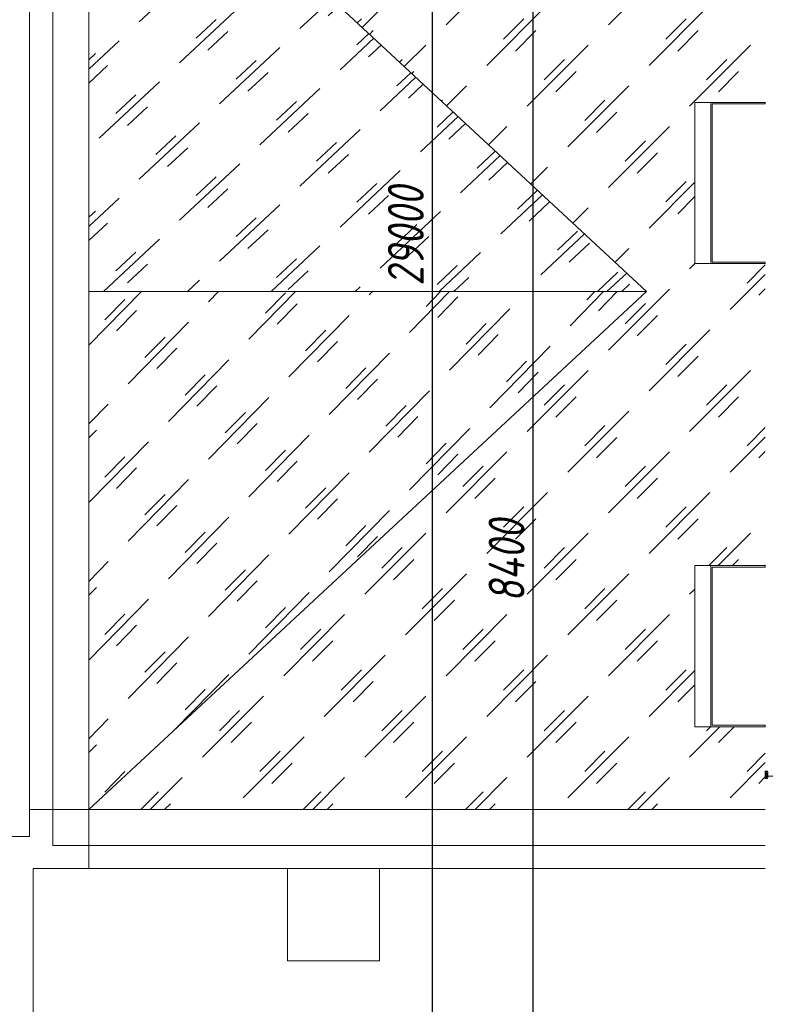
# Model space of a CAD drawing. Header units: millimetres. Extents: x -88210283 to 7466349, y -86687 to 22351.
# Tile 10 of 256: x 30247 to 35428, y -39384 to -32539. Entities that reach past the tile are written whole.
import ezdxf

# ---------------------------------------------------------------- set-up
doc = ezdxf.new("R2010")
doc.units = ezdxf.units.MM
doc.layers.get('Defpoints').update_dxf_attribs({"color": 31})
for name, color, linetype, lineweight in [('A-200-M_WALL', 7, 'Continuous', 5), ('A-200-M_WALL_EXT', 7, 'Continuous', 5), ('A-214-M_CURT_WALL', 7, 'Continuous', 5), ('A-230-M_FLOOR', 7, 'Continuous', 5), ('A-270-H_ROOF', 7, 'Continuous', 5), ('A-270-M_ROOF', 7, 'Continuous', 5), ('A-280-M_COLUMN', 7, 'Continuous', 5), ('Z-060-M_DETAIL', 7, 'Continuous', 5), ('Оси', 7, 'Continuous', 5)]:
    doc.layers.add(name, color=color, linetype=linetype, lineweight=lineweight)
doc.styles.add('fl_iso paper', font='isocpeur.ttf', dxfattribs={"width": 0.8, "oblique": 10})
doc.dimstyles.new('In tre 1_100', dxfattribs={"dimscale": 100, "dimtxt": 2.5, "dimasz": 2, "dimexe": 1, "dimexo": 0.7, "dimgap": 0.6, "dimtad": 1, "dimdec": 0, "dimrnd": 5, "dimzin": 0, "dimdsep": 46, "dimtxsty": 'fl_iso paper', "dimblk": 'ARCHTICK', "dimcen": 0, "dimdle": 1, "dimadec": 0, "dimazin": 0, "dimtfac": 1, "dimtdec": 0, "dimtofl": 0, "dimtmove": 1, "dimatfit": 3, "dimldrblk": 'DOT', "dimfxl": 40, "dimtfillclr": 256, "dimtolj": 1, "dimtzin": 0, "dimarcsym": 1})

# ---------------------------------------------------------------- blocks, each defined once
blk = doc.blocks.new('Rectangular Mullion - 50Wx250H-V4-50_AS_Plan_15')
at = {"layer": 'Z-060-M_DETAIL'}
for p, q in [((-25, 84), (-25, 250)), ((-25, 250), (0, 250)), ((-23, 237.3), (0, 237.3)), ((-23, 237.3), (-23, 84)), ((-14.9, 84), (-14.9, 237.3)), ((25, 250), (0, 250)), ((23, 237.3), (0, 237.3)), ((14.9, 84), (14.9, 237.3)), ((23, 237.3), (23, 73.6)), ((25, 65.2), (25, 250)), ((0, 84), (-15, 84)), ((-0.5, 73.6), (-15, 73.6)), ((-10, 71.3), (-12, 71.3)), ((-10, 57.4), (-10, 71.3)), ((0, 84), (23, 84)), ((0.5, 73.6), (23, 73.6)), ((10, 71.3), (14, 71.3)), ((10, 53), (10, 71.3)), ((14, 71.3), (14, 65.2)), ((-23.8, 14.6), (-25, 14.2)), ((-25, 0), (-25, 14.2)), ((-23.8, 17), (-23.8, 14.6)), ((-22.5, 10.6), (-23.8, 14.6)), ((-22.5, 10.6), (-23.7, 9.9)), ((-23.7, 1.3), (-23.7, 9.9)), ((-23.7, 1.3), (-11.8, 1.3)), ((-23.2, 10.2), (-22.5, 8)), ((-22.5, 8), (-22.5, 4.5)), ((-21.3, 4.5), (-22.5, 4.5)), ((-22.3, 17), (-22.3, 16)), ((-22.3, 16), (-21.3, 16)), ((-19.9, 17), (-21.3, 16)), ((-21.3, 4.5), (-21.3, 6.5)), ((-21.3, 6.5), (-14.2, 6.5)), ((-7.4, 16.6), (-18.4, 16.6)), ((-14.2, 6.5), (-14.2, 4.5)), ((-13.2, 4.5), (-14.2, 4.5)), ((-13.2, 4.5), (-12.2, 7.2)), ((-12.7, 7.6), (-11.3, 11.4)), ((-12.7, 7.6), (-11.8, 6.9)), ((-12.2, 9), (-12.2, 14.8)), ((-12.2, 14.8), (0, 14.8)), ((-11.8, 1.3), (-11.8, 6.9)), ((-10.5, 11.2), (-11.3, 11.4)), ((-10.5, 1.5), (-10.5, 11.2)), ((-4.8, 1.5), (-10.5, 1.5)), ((-7, 65.2), (-5.9, 67.3)), ((-7, 65.2), (-7, 57)), ((-4.1, 67.3), (-5.9, 67.3)), ((0, 8), (-4.8, 8)), ((-4.8, 1.5), (-4.8, 8)), ((-4.1, 67.3), (-2.9, 65.1)), ((-2.9, 65.1), (-2.9, 57)), ((-2.6, 16.8), (0, 16.8)), ((2.6, 16.8), (0, 16.8)), ((0, 14.8), (0, 16.8)), ((0, 14.8), (0, 16.8)), ((12.2, 14.8), (0, 14.8)), ((0, 0), (0, 8)), ((0, 8), (4.8, 8)), ((0, 0), (0, 8)), ((4.1, 67.3), (2.9, 65.1)), ((2.9, 65.1), (2.9, 57)), ((4.1, 67.3), (5.9, 67.3)), ((4.8, 1.5), (4.8, 8)), ((4.8, 1.5), (10.5, 1.5)), ((7, 65.2), (5.9, 67.3)), ((8.5, 23), (6, 25.5)), ((6, 18), (7.4, 18)), ((7, 65.2), (7, 54.7)), ((8.7, 53), (7, 54.7)), ((7.4, 18), (7.4, 16.6)), ((7.4, 16.6), (18.4, 16.6)), ((7.5, 18.5), (8.5, 18.5)), ((7.5, 17), (7.5, 18.5)), ((10, 17), (7.5, 17)), ((8.5, 18.5), (8.5, 23)), ((8.7, 53), (10, 53)), ((10, 53), (10, 17)), ((10.5, 11.2), (11.3, 11.4)), ((10.5, 1.5), (10.5, 11.2)), ((12.7, 7.6), (11.3, 11.4)), ((12.7, 7.6), (11.8, 6.9)), ((11.8, 1.3), (11.8, 6.9)), ((23.7, 1.3), (11.8, 1.3)), ((12.2, 9), (12.2, 14.8)), ((13.2, 4.5), (12.2, 7.2)), ((13.2, 4.5), (14.2, 4.5)), ((14, 65.2), (25, 65.2)), ((21.3, 6.5), (14.2, 6.5)), ((14.2, 6.5), (14.2, 4.5)), ((18.4, 16.6), (19, 17.6)), ((19, 17.6), (21.3, 16)), ((22.3, 16), (21.3, 16)), ((21.3, 4.5), (21.3, 6.5)), ((21.3, 4.5), (22.5, 4.5)), ((22.3, 17), (22.3, 16)), ((22.3, 17), (23.8, 17)), ((22.5, 10.6), (23.8, 14.6)), ((22.5, 10.6), (23.7, 9.9)), ((23.2, 10.2), (22.5, 8)), ((22.5, 8), (22.5, 4.5)), ((23.7, 1.3), (23.7, 9.9)), ((23.8, 17), (23.8, 14.6)), ((23.8, 14.6), (25, 14.2)), ((25, 0), (25, 14.2)), ((-25, 0), (0, 0)), ((25, 0), (0, 0))]:
    blk.add_line(p, q, dxfattribs=at)
for centre, start, end in [((-0.5, 73.1), 360, 90), ((0.5, 73.1), 90, 180)]:
    blk.add_arc(centre, 0.5, start, end, dxfattribs=at)
blk = doc.blocks.new('RST_AR_KMN_R22_B1_FCD_rvt-1-50_AS_Plan_15')
at = {"layer": 'A-280-M_COLUMN'}
for p, q in [((-1239.7, 15865), (-1128.4, 15865)), ((-1239.7, 15865), (-1239.7, 14745)), ((-1128.4, 14745), (-1239.7, 14745)), ((-1239.7, 12645), (-1128.4, 12645)), ((-1239.7, 12645), (-1239.7, 11525)), ((-1128.4, 11525), (-1239.7, 11525))]:
    blk.add_line(p, q, dxfattribs=at)
at = {"layer": 'A-280-M_COLUMN', "lineweight": 18}
for p, q in [((-750, 15865), (-1128.4, 15865)), ((-1128.4, 15865), (-1128.4, 14745)), ((-1118.2, 14755), (-1118.2, 15855)), ((-1118.2, 15855), (-750, 15855)), ((-750, 15855), (-750, 15865)), ((-1128.4, 14745), (-750, 14745)), ((-750, 14755), (-1118.2, 14755)), ((-750, 14745), (-750, 14755)), ((-750, 12645), (-1128.4, 12645)), ((-1128.4, 12645), (-1128.4, 11525)), ((-1118.2, 11535), (-1118.2, 12635)), ((-1118.2, 12635), (-750, 12635)), ((-750, 12635), (-750, 12645)), ((-1128.4, 11525), (-750, 11525)), ((-750, 11535), (-1118.2, 11535)), ((-750, 11525), (-750, 11535))]:
    blk.add_line(p, q, dxfattribs=at)
at = {"layer": 'A-214-M_CURT_WALL', "lineweight": 5, "rotation": 270}
blk.add_blockref('Rectangular Mullion - 50Wx250H-V4-50_AS_Plan_15', (-750, 11190), dxfattribs=at)
blk = doc.blocks.new('_ArchTick')
at = {"color": 0, "linetype": 'ByBlock', "lineweight": 9, "const_width": 0.15}
blk.add_lwpolyline([(-0.5, -0.5), (0.5, 0.5)], dxfattribs=at)
blk = doc.blocks.new('*D718')
at = {"layer": 'Defpoints', "color": 0, "transparency": 16777216}
for p in [(33009.2, -19899.4), (33115.2, -19899.4), (33009.2, -48899.4)]:
    blk.add_point(p, dxfattribs=at)
at = {"layer": 'Оси', "color": 0, "lineweight": -2, "transparency": 16777216}
for p, q in [((33115.2, -48999.4), (33115.2, -19799.4)), ((33079.2, -19899.4), (33215.2, -19899.4)), ((33079.2, -48899.4), (33215.2, -48899.4))]:
    blk.add_line(p, q, dxfattribs=at)
at = {"layer": 'Оси', "color": 0, "lineweight": -2, "transparency": 16777216, "xscale": 200, "yscale": 200, "zscale": 200}
for p, rotation in [((33115.2, -19899.4), 90), ((33115.2, -48899.4), 270)]:
    blk.add_blockref('_ArchTick', p, dxfattribs=dict(at, rotation=rotation))
at = {"layer": 'Оси', "color": 0, "transparency": 16777216, "insert": (32930.2, -34041.9), "char_height": 250, "attachment_point": 5, "rotation": 90, "style": 'fl_iso paper'}
blk.add_mtext('\\A1;29000', dxfattribs=at)
blk = doc.blocks.new('_DOT')
at = {"color": 0, "linetype": 'ByBlock'}
blk.add_line((-0.5, 0), (-1, 0), dxfattribs=at)
at = {"color": 0, "linetype": 'ByBlock', "const_width": 0.5}
blk.add_lwpolyline([(-0.25, 0, 1), (0.25, 0, 1)], format="xyb", close=True, dxfattribs=at)
blk = doc.blocks.new('*D724')
at = {"layer": 'Defpoints', "color": 0, "transparency": 16777216}
for p in [(33709.2, -32099.4), (33815.2, -32099.4), (33709.2, -40499.4)]:
    blk.add_point(p, dxfattribs=at)
at = {"layer": 'Оси', "color": 0, "lineweight": -2, "transparency": 16777216}
for p, q in [((33815.2, -40599.4), (33815.2, -31999.4)), ((33779.2, -32099.4), (33915.2, -32099.4)), ((33779.2, -40499.4), (33915.2, -40499.4))]:
    blk.add_line(p, q, dxfattribs=at)
at = {"layer": 'Оси', "color": 0, "lineweight": -2, "transparency": 16777216, "xscale": 200, "yscale": 200, "zscale": 200}
for p, rotation in [((33815.2, -32099.4), 90), ((33815.2, -40499.4), 270)]:
    blk.add_blockref('_ArchTick', p, dxfattribs=dict(at, rotation=rotation))
at = {"layer": 'Оси', "color": 0, "transparency": 16777216, "insert": (33630.2, -36299.4), "char_height": 250, "attachment_point": 5, "rotation": 90, "style": 'fl_iso paper'}
blk.add_mtext('\\A1;8400', dxfattribs=at)

msp = doc.modelspace()

# ---------------------------------------------------------------- hatches: boundary and pattern name
at = {"layer": 'A-270-H_ROOF', "true_color": 0x787878}
h = msp.add_hatch(dxfattribs=at)
h.set_pattern_fill('FP_43', color=8, style=0, pattern_type=2)
h.set_pattern_definition([(45.079, (36229.64, -48879.44), (-282.061, 282.844), [199.724, -599.172]), (45.079, (36030.2, -48979.44), (-282.061, 282.844), [599.172, -199.724]), (45.079, (36429.1, -49079.44), (-282.061, 282.844), [199.724, -599.172])])
h.paths.add_polyline_path([(30728, -38029.4), (35428, -38029.4), (35428, -37454.4), (34938.3, -37454.4), (34938.3, -36334.4), (35428, -36334.4), (35428, -34234.4), (34938.3, -34234.4), (34938.3, -33114.4), (35428, -33114.4), (35428, -31154.4), (34938.3, -31154.4), (34938.3, -30829.4), (30728, -30829.5), (34603, -34429.4), (30728.1, -38029.3)])
h = msp.add_hatch(dxfattribs=at)
h.set_pattern_fill('FP_44', color=8, style=0, pattern_type=2)
h.set_pattern_definition([(43.164, (36298.2, -48539.93), (-279.073, 285.224), [191.303, -573.908]), (43.164, (36100.9, -48628.3), (-279.073, 285.224), [573.908, -191.303]), (43.164, (36495.55, -48741.6), (-279.073, 285.224), [191.303, -573.908])])
h.paths.add_polyline_path([(34603, -34429.4), (30728, -30829.5), (30728, -34429.4), (34015.7, -34429.4)])
h = msp.add_hatch(dxfattribs=at)
h.set_pattern_fill('FP_45', color=8, style=0, pattern_type=2)
h.set_pattern_definition([(45.625, (35106, -47381.1), (-279.074, 261.734), [199.52, -598.563]), (45.625, (34908.65, -47486.1), (-279.074, 261.734), [598.563, -199.52]), (45.625, (35303.3, -47566.2), (-279.074, 261.734), [199.52, -598.563])])
h.paths.add_polyline_path([(30728, -38029.3), (34603, -34429.4), (30728, -34429.4), (30728, -37485)])

# ---------------------------------------------------------------- linework, layer by layer
at = {"layer": 'A-200-M_WALL'}
for p, q in [((30478, -38279.4), (30478, -34427.7)), ((30478, -38029.3), (30728, -38029.3)), ((30478, -38029.4), (30728, -38029.4)), ((30728, -38029.3), (30728, -38279.4)), ((30728, -38029.4), (30728, -38279.4)), ((30728, -38279.4), (30478, -38279.4)), ((35428, -38279.4), (30478, -38279.4))]:
    msp.add_line(p, q, dxfattribs=at)
at = {"layer": 'A-200-M_WALL_EXT'}
for p, q in [((30316, -38217.4), (30316, -30417.4)), ((30478, -30829.4), (30478, -34427.7)), ((30316, -38029.3), (30478, -38029.3)), ((28516, -38217.4), (30316, -38217.4)), ((30728, -38279.4), (30728, -38441.4)), ((30340, -38441.4), (30340, -39841.4)), ((32108, -38441.4), (30340, -38441.4)), ((35428, -38441.4), (32748, -38441.4))]:
    msp.add_line(p, q, dxfattribs=at)
at = {"layer": 'A-230-M_FLOOR'}
for p, q in [((32748, -38439.4), (32108, -38439.4)), ((32108, -38439.4), (32108, -39081.4)), ((32748, -39081.4), (32748, -38439.4)), ((32108, -39081.4), (32748, -39081.4))]:
    msp.add_line(p, q, dxfattribs=at)
at = {"layer": 'A-270-M_ROOF'}
for p, q in [((30728, -30829.5), (34603, -34429.4)), ((30728, -38029.3), (30728, -30829.5)), ((34603, -34429.4), (30728, -34429.4)), ((34603, -34429.4), (30728, -38029.3)), ((35428, -36329.4), (35428, -36334.4)), ((35428, -38029.4), (30728, -38029.4))]:
    msp.add_line(p, q, dxfattribs=at)

# ---------------------------------------------------------------- block references
at = {"lineweight": 5}
msp.add_blockref('RST_AR_KMN_R22_B1_FCD_rvt-1-50_AS_Plan_15', (36178, -48979.4), dxfattribs=at)

# ---------------------------------------------------------------- dimensions: what is measured, and where the dimension line sits
at = {"layer": 'Оси'}
dim = msp.add_linear_dim(base=(33115.2, -19899.4), p1=(33009.2, -48899.4), p2=(33009.2, -19899.4), angle=90, dimstyle='In tre 1_100', dxfattribs=at)
dim.commit()
dim.dimension.update_dxf_attribs({"geometry": '*D718', "text_midpoint": (33115.2, -34041.9), "dimtype": 160})
dim = msp.add_linear_dim(base=(33815.2, -32099.4), p1=(33709.2, -40499.4), p2=(33709.2, -32099.4), angle=90, dimstyle='In tre 1_100', dxfattribs=at)
dim.commit()
dim.dimension.update_dxf_attribs({"geometry": '*D724', "text_midpoint": (33630.2, -36299.4)})

doc.saveas('drawing.dxf')
